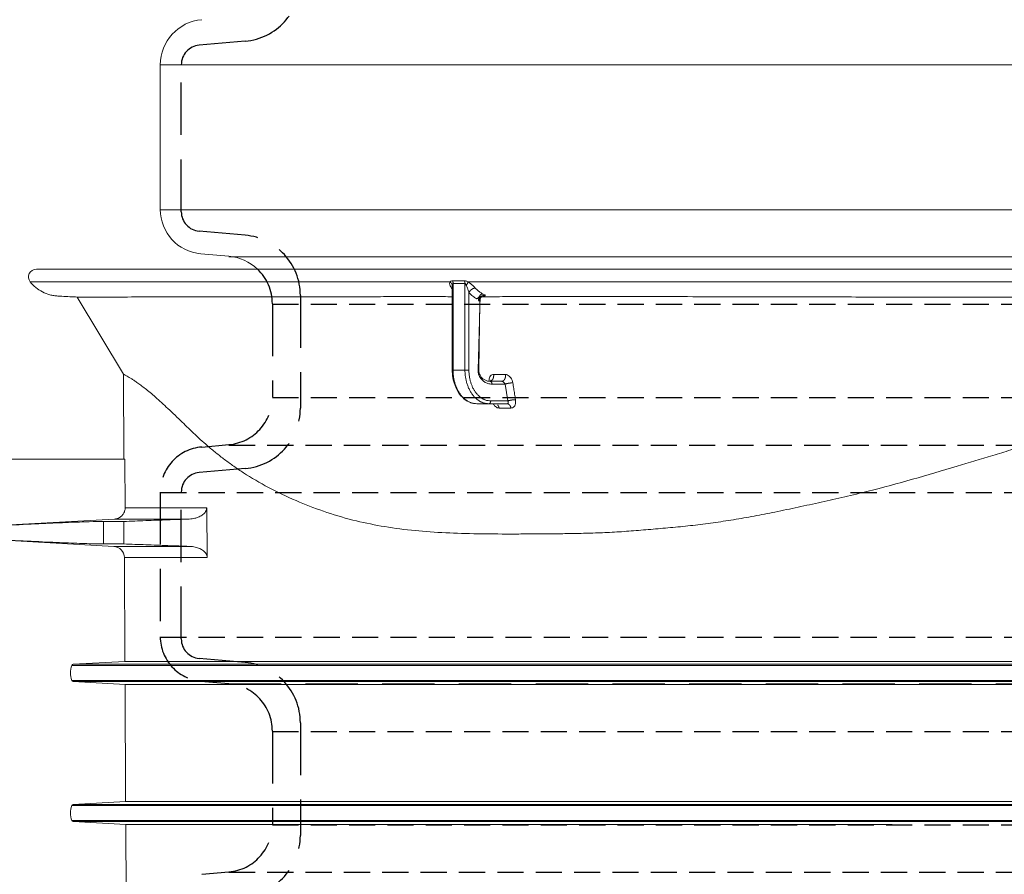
# Model space of a CAD drawing. Extents: x -23500 to 2637, y 21242 to 29547.
# Tile 116 of 121: x -148 to 205, y 24092 to 24398. Entities that reach past the tile are written whole.
import ezdxf

# ---------------------------------------------------------------- set-up
doc = ezdxf.new("R2010")
doc.units = 0
doc.header["$LTSCALE"] = 25
doc.linetypes.add('HIDDEN1', pattern=[1.1, 0.75, -0.35])
doc.layers.get('0').update_dxf_attribs({"linetype": 'CONTINUOUS', "lineweight": 13})
doc.layers.get('DEFPOINTS').update_dxf_attribs({"linetype": 'CONTINUOUS'})
doc.layers.add('CIENKA', color=1, linetype='CONTINUOUS')
doc.styles.add('GOST', font='simplex.shx', dxfattribs={"oblique": 15})
doc.styles.get("Standard").update_dxf_attribs({"font": 'ARIAL.TTF', "height": 50})
doc.dimstyles.get("Standard").update_dxf_attribs({"dimtxt": 0.18, "dimasz": 0.18, "dimexe": 0.18, "dimexo": 0.0625, "dimgap": 0.09, "dimtad": 0, "dimtih": 1, "dimtoh": 1, "dimdec": 4, "dimzin": 0, "dimdsep": 46, "dimtxsty": 'Standard', "dimcen": 0.09, "dimadec": 0, "dimazin": 0, "dimtfac": 1, "dimtdec": 4, "dimtofl": 0, "dimtmove": 0, "dimatfit": 3, "dimfxl": 1, "dimtolj": 1, "dimtzin": 0, "dimarcsym": 0})

# ---------------------------------------------------------------- blocks, each defined once
blk = doc.blocks.new('_Oblique')
at = {"color": 0, "linetype": 'ByBlock', "lineweight": -2}
blk.add_line((0.5, 0.5), (-0.5, -0.5), dxfattribs=at)
blk = doc.blocks.new('*D1369')
at = {"color": 1, "linetype": 'Continuous', "lineweight": -2}
for p, q in [((-86.05, 25734.44), (-335.34, 25734.44)), ((-332.84, 23897.1), (-332.84, 25734.44)), ((-98.06, 23897.1), (-335.34, 23897.1))]:
    blk.add_line(p, q, dxfattribs=at)
at = {"layer": 'DEFPOINTS', "color": 0, "lineweight": 5}
for p in [(-332.84, 25734.44), (-86.05, 25734.44), (-98.06, 23897.1)]:
    blk.add_point(p, dxfattribs=at)
at = {"color": 1, "linetype": 'Continuous', "lineweight": -2, "xscale": 60, "yscale": 60, "zscale": 60}
for p, rotation in [((-332.84, 25734.44), 90), ((-332.84, 23897.1), 270)]:
    blk.add_blockref('_Oblique', p, dxfattribs=dict(at, rotation=rotation))
at = {"color": 1, "insert": (-392.84, 24815.77), "char_height": 60, "attachment_point": 5, "rotation": 90, "style": 'GOST'}
blk.add_mtext('\\A1;H3', dxfattribs=at)

msp = doc.modelspace()

# ---------------------------------------------------------------- linework, layer by layer
at = {"color": 7, "linetype": 'Continuous'}
for p, q in [((-98.065, 24382.182), (-98.065, 24330.409)), ((-98.065, 24382.182), (380.16, 24382.182)), ((-98.065, 24330.271), (380.16, 24330.271)), ((-83.483, 24314.496), (-73.469, 24313.62)), ((-73.469, 24313.482), (380.16, 24313.482)), ((-142.471, 24309.013), (380.16, 24309.013)), ((-144.677, 24304.453), (5.806, 24304.453)), ((6.615, 24302.7), (6.615, 24272.845)), ((6.909, 24303.881), (6.91, 24272.845)), ((11.172, 24303.881), (11.172, 24272.845)), ((12.311, 24304.453), (380.16, 24304.453)), ((-127.895, 24299.004), (-111.277, 24271.346)), ((12.593, 24300.669), (12.593, 24272.845)), ((15.851, 24272.845), (16.677, 24299.593)), ((16.145, 24272.845), (16.559, 24297.578)), ((-111.277, 24271.346), (-111.117, 24240.896)), ((6.615, 24272.845), (6.91, 24272.845)), ((11.172, 24272.845), (6.91, 24272.845)), ((12.593, 24272.845), (11.172, 24272.845)), ((24.309, 24268.826), (20.164, 24268.826)), ((25.538, 24267.821), (20.874, 24267.821)), ((26.52, 24261.793), (25.538, 24267.821)), ((15.435, 24260.789), (19.697, 24260.789)), ((26.275, 24260.789), (19.697, 24260.789)), ((20.407, 24261.793), (26.52, 24261.793)), ((-163.484, 24240.896), (-110.746, 24240.896)), ((-110.655, 24223.5), (-110.746, 24240.896)), ((-81.419, 24223.5), (-110.655, 24223.5)), ((-81.262, 24205.684), (-81.419, 24223.5)), ((-163.484, 24216.684), (-114.449, 24219.467)), ((-111.137, 24218.592), (-118.41, 24218.592)), ((-118.41, 24210.555), (-118.41, 24218.592)), ((-114.449, 24219.467), (-87.652, 24219.467)), ((-111.137, 24210.555), (-111.137, 24218.592)), ((-166.39, 24212.609), (-114.724, 24209.675)), ((-111.137, 24210.555), (-118.41, 24210.555)), ((-87.501, 24209.675), (-114.724, 24209.675)), ((-110.933, 24205.684), (-110.738, 24168.46)), ((-110.933, 24205.684), (-81.262, 24205.684)), ((-110.738, 24168.46), (-129.224, 24167.41)), ((380.16, 24168.46), (-110.738, 24168.46)), ((-129.758, 24167.009), (212.311, 24167.009)), ((-129.224, 24167.41), (380.16, 24167.41)), ((165.795, 24167.009), (890.078, 24167.009)), ((-129.758, 24161.671), (380.161, 24161.671)), ((-129.224, 24161.27), (192.816, 24161.27)), ((-129.224, 24161.27), (-110.695, 24160.218)), ((97.908, 24161.27), (889.544, 24161.27)), ((-110.695, 24160.218), (190.887, 24160.218)), ((-110.695, 24160.218), (-110.475, 24118.241)), ((100.643, 24160.218), (871.015, 24160.218)), ((-110.475, 24118.241), (-129.224, 24117.176)), ((164.316, 24118.241), (-110.475, 24118.241)), ((380.16, 24118.271), (-109.949, 24118.271)), ((-129.758, 24116.775), (164.222, 24116.775)), ((380.16, 24116.775), (-129.758, 24116.775)), ((380.16, 24117.177), (-129.224, 24117.177)), ((-129.224, 24117.176), (164.244, 24117.176)), ((-129.758, 24111.438), (164.222, 24111.438)), ((86.224, 24111.438), (890.078, 24111.438)), ((-129.224, 24111.036), (164.244, 24111.036)), ((-129.224, 24111.036), (-110.432, 24109.969)), ((-110.432, 24109.969), (164.316, 24109.969)), ((-110.432, 24109.969), (-110.212, 24068.023)), ((-4.258, 24111.036), (889.544, 24111.036))]:
    msp.add_line(p, q, dxfattribs=at)
for points in [[(5.806, 24304.453), (5.85, 24304.422, -0.0058717), (5.893, 24304.39, -0.0058238), (5.935, 24304.357, -0.0058375), (5.977, 24304.323, -0.0059504), (6.018, 24304.288, -0.0060327), (6.058, 24304.252, -0.0061007), (6.097, 24304.215, -0.0061678), (6.135, 24304.177, -0.0062501), (6.172, 24304.138, -0.0063259), (6.208, 24304.098, -0.0064059), (6.243, 24304.058, -0.0064813), (6.277, 24304.016, -0.0065582), (6.309, 24303.975, -0.0066412), (6.34, 24303.932, -0.006731), (6.37, 24303.889, -0.0067952), (6.398, 24303.845, -0.0068326), (6.425, 24303.801, -0.0069666), (6.451, 24303.756, -0.0071738), (6.475, 24303.711, -0.0070627), (6.498, 24303.666, -0.0066834), (6.519, 24303.62, -0.0074034), (6.539, 24303.574, -0.0088446), (6.557, 24303.527, -0.0068797), (6.573, 24303.482, -0.0025777), (6.587, 24303.441, -0.0096199), (6.602, 24303.39, -0.0167805), (6.62, 24303.31, -0.0084677), (6.641, 24303.206, -0.0045697)], [(6.38, 24302.247), (6.388, 24302.246, -0.001614), (6.396, 24302.246, -0.0016129), (6.404, 24302.246, -0.0016219), (6.412, 24302.246, -0.0016424), (6.42, 24302.245, -0.0016589), (6.428, 24302.245, -0.0016742), (6.436, 24302.245, -0.0016892), (6.444, 24302.244, -0.0017062), (6.452, 24302.244, -0.0017221), (6.46, 24302.243, -0.0017393), (6.468, 24302.243, -0.0017549), (6.476, 24302.242, -0.0017713), (6.484, 24302.241, -0.001789), (6.492, 24302.24, -0.00181), (6.5, 24302.239, -0.0018219), (6.507, 24302.239, -0.0018281), (6.515, 24302.238, -0.0018615), (6.523, 24302.237, -0.0019193), (6.531, 24302.235, -0.0018802), (6.539, 24302.234, -0.0017688), (6.546, 24302.233, -0.001975), (6.554, 24302.232, -0.0023872), (6.562, 24302.23, -0.00182), (6.57, 24302.229, -0.0006068), (6.576, 24302.228, -0.0026147), (6.585, 24302.226, -0.0045812), (6.598, 24302.223, -0.0022563), (6.615, 24302.22, -0.0011958)], [(6.741, 24304.847), (6.752, 24304.818, -0.0033328), (6.763, 24304.788, -0.0032902), (6.773, 24304.758, -0.0032593), (6.783, 24304.728, -0.0032498), (6.793, 24304.698, -0.0032329), (6.802, 24304.667, -0.0032146), (6.811, 24304.636, -0.0031952), (6.82, 24304.604, -0.0031799), (6.828, 24304.573, -0.0031628), (6.836, 24304.541, -0.003148), (6.843, 24304.509, -0.0031309), (6.85, 24304.477, -0.003115), (6.857, 24304.445, -0.0031019), (6.863, 24304.412, -0.0030935), (6.869, 24304.38, -0.0030718), (6.874, 24304.347, -0.0030407), (6.879, 24304.314, -0.0030533), (6.884, 24304.281, -0.0031009), (6.888, 24304.248, -0.003003), (6.892, 24304.215, -0.0027979), (6.896, 24304.182, -0.0030703), (6.899, 24304.148, -0.003635), (6.902, 24304.113, -0.0027628), (6.904, 24304.081, -0.0009764), (6.906, 24304.052, -0.0038563), (6.907, 24304.014, -0.0065974), (6.909, 24303.956, -0.0032354), (6.909, 24303.881, -0.0017197)], [(12.311, 24304.453), (12.3, 24304.422, -0.0035961), (12.289, 24304.39, -0.0033143), (12.276, 24304.357, -0.0030895), (12.262, 24304.323, -0.002944), (12.248, 24304.288, -0.002788), (12.233, 24304.252, -0.0026468), (12.216, 24304.215, -0.0025113), (12.199, 24304.177, -0.0023994), (12.182, 24304.138, -0.002289), (12.163, 24304.098, -0.0021944), (12.143, 24304.058, -0.0021013), (12.123, 24304.017, -0.0020208), (12.102, 24303.975, -0.0019446), (12.081, 24303.932, -0.0018801), (12.058, 24303.889, -0.0018106), (12.035, 24303.845, -0.0017435), (12.011, 24303.801, -0.0017027), (11.987, 24303.756, -0.0016843), (11.962, 24303.711, -0.0015932), (11.936, 24303.666, -0.0014563), (11.91, 24303.62, -0.0015591), (11.884, 24303.574, -0.0017962), (11.856, 24303.527, -0.0013481), (11.829, 24303.482, -0.000496), (11.805, 24303.441, -0.0018214), (11.773, 24303.39, -0.0030244), (11.723, 24303.31, -0.0014691), (11.657, 24303.206, -0.0007803)], [(14.884, 24302.247), (14.815, 24302.244, 0.0136305), (14.744, 24302.238, 0.0121999), (14.669, 24302.228, 0.0113435), (14.591, 24302.214, 0.0111906), (14.511, 24302.196, 0.0107796), (14.428, 24302.174, 0.010359), (14.343, 24302.147, 0.0099179), (14.257, 24302.116, 0.0096176), (14.168, 24302.081, 0.0092675), (14.079, 24302.041, 0.008999), (13.988, 24301.997, 0.0087084), (13.897, 24301.949, 0.0084874), (13.806, 24301.896, 0.0082669), (13.716, 24301.84, 0.0081032), (13.626, 24301.781, 0.0079216), (13.537, 24301.717, 0.0077528), (13.45, 24301.651, 0.0076915), (13.365, 24301.582, 0.0077163), (13.282, 24301.511, 0.0074834), (13.202, 24301.438, 0.0070274), (13.125, 24301.363, 0.0075835), (13.05, 24301.286, 0.008786), (12.978, 24301.207, 0.007005), (12.913, 24301.131, 0.0030769), (12.855, 24301.062, 0.0093573), (12.79, 24300.975, 0.0162813), (12.702, 24300.842, 0.0087297), (12.593, 24300.669, 0.0049216)], [(18.411, 24299.578), (18.345, 24299.585, 0.0083756), (18.278, 24299.59, 0.0082354), (18.211, 24299.593, 0.0081864), (18.143, 24299.594, 0.0083038), (18.075, 24299.592, 0.0083605), (18.007, 24299.589, 0.0083882), (17.938, 24299.582, 0.0084065), (17.87, 24299.574, 0.0084463), (17.802, 24299.563, 0.008467), (17.734, 24299.55, 0.008489), (17.667, 24299.535, 0.0085002), (17.6, 24299.517, 0.0085123), (17.534, 24299.497, 0.0085171), (17.468, 24299.474, 0.0085169), (17.404, 24299.45, 0.0085143), (17.34, 24299.423, 0.0085018), (17.277, 24299.394, 0.0084926), (17.216, 24299.363, 0.0084698), (17.156, 24299.331, 0.0084513), (17.097, 24299.296, 0.0084119), (17.04, 24299.26, 0.0083937), (16.984, 24299.221, 0.00836), (16.93, 24299.182, 0.0083107), (16.878, 24299.14, 0.0082137), (16.827, 24299.098, 0.0082608), (16.778, 24299.053, 0.0082652), (16.73, 24299.007, 0.0082271), (16.683, 24298.959, 0.0083332), (16.638, 24298.909, 0.0083928), (16.594, 24298.858, 0.008437), (16.552, 24298.804, 0.0084633), (16.512, 24298.749, 0.0085079), (16.473, 24298.693, 0.0085412), (16.436, 24298.635, 0.0085866), (16.402, 24298.576, 0.008585), (16.369, 24298.516, 0.008557), (16.338, 24298.454, 0.0086354), (16.309, 24298.391, 0.0088045), (16.283, 24298.328, 0.0085752), (16.259, 24298.264, 0.0080401), (16.237, 24298.199, 0.0088041), (16.218, 24298.133, 0.0103793), (16.2, 24298.065, 0.0079866), (16.186, 24298.001, 0.0030142), (16.173, 24297.942, 0.0109848), (16.163, 24297.867, 0.0187538), (16.153, 24297.752, 0.0093212), (16.145, 24297.602, 0.0049945)], [(17.724, 24300.067), (17.657, 24300.066, 0.0042783), (17.59, 24300.064, 0.0041884), (17.522, 24300.061, 0.0042734), (17.455, 24300.057, 0.0046312), (17.389, 24300.051, 0.0049495), (17.324, 24300.045, 0.0052762), (17.259, 24300.036, 0.0056505), (17.197, 24300.027, 0.0061272), (17.136, 24300.016, 0.0066651), (17.078, 24300.004, 0.0073032), (17.022, 24299.991, 0.0080565), (16.969, 24299.976, 0.0089477), (16.919, 24299.961, 0.010043), (16.873, 24299.944, 0.0113413), (16.83, 24299.926, 0.0129273), (16.791, 24299.907, 0.0147282), (16.756, 24299.887, 0.0172035), (16.725, 24299.866, 0.020292), (16.699, 24299.845, 0.0233254), (16.677, 24299.823, 0.0255022), (16.659, 24299.8, 0.0318856), (16.645, 24299.777, 0.0424627), (16.636, 24299.754, 0.0375758), (16.63, 24299.731, 0.0170772), (16.627, 24299.71, 0.0524282), (16.632, 24299.684, 0.0834758), (16.649, 24299.645, 0.0362506), (16.677, 24299.593, 0.0179404)], [(6.91, 24272.845), (6.919, 24272.27, 0.0090556), (6.949, 24271.688, 0.0086182), (7, 24271.098, 0.0085297), (7.072, 24270.502, 0.0089529), (7.168, 24269.902, 0.0092167), (7.286, 24269.302, 0.0094449), (7.428, 24268.704, 0.0096688), (7.594, 24268.111, 0.0099982), (7.785, 24267.525, 0.0102982), (7.999, 24266.949, 0.0106534), (8.237, 24266.386, 0.0110017), (8.497, 24265.839, 0.0113983), (8.78, 24265.311, 0.0118139), (9.083, 24264.803, 0.0122688), (9.407, 24264.32, 0.0127101), (9.748, 24263.862, 0.0131138), (10.107, 24263.433, 0.0137032), (10.481, 24263.033, 0.0144072), (10.868, 24262.665, 0.0146141), (11.266, 24262.329, 0.0142398), (11.67, 24262.026, 0.0158849), (12.087, 24261.757, 0.0189688), (12.52, 24261.521, 0.0155015), (12.93, 24261.321, 0.0068901), (13.303, 24261.157, 0.0210464), (13.778, 24261.018, 0.0367383), (14.498, 24260.895, 0.019329), (15.435, 24260.789, 0.010713)], [(11.172, 24272.845), (11.182, 24272.27, 0.0090558), (11.211, 24271.688, 0.0086184), (11.262, 24271.098, 0.0085299), (11.335, 24270.502, 0.0089531), (11.43, 24269.902, 0.0092169), (11.548, 24269.302, 0.0094451), (11.691, 24268.704, 0.009669), (11.857, 24268.111, 0.0099984), (12.047, 24267.525, 0.0102984), (12.261, 24266.949, 0.0106535), (12.499, 24266.386, 0.0110018), (12.759, 24265.839, 0.0113984), (13.042, 24265.311, 0.011814), (13.346, 24264.803, 0.0122689), (13.669, 24264.32, 0.0127101), (14.011, 24263.862, 0.0131138), (14.37, 24263.433, 0.0137032), (14.743, 24263.033, 0.0144071), (15.131, 24262.665, 0.014614), (15.528, 24262.329, 0.0142396), (15.932, 24262.026, 0.0158847), (16.35, 24261.757, 0.0189685), (16.782, 24261.521, 0.0155012), (17.192, 24261.321, 0.00689), (17.566, 24261.157, 0.0210459), (18.04, 24261.018, 0.0367374), (18.76, 24260.895, 0.0193285), (19.697, 24260.789, 0.0107127)], [(12.593, 24272.845), (12.602, 24272.318, 0.0090557), (12.629, 24271.784, 0.0086182), (12.676, 24271.243, 0.0085297), (12.742, 24270.697, 0.0089529), (12.829, 24270.148, 0.0092167), (12.938, 24269.598, 0.0094449), (13.068, 24269.05, 0.0096689), (13.221, 24268.505, 0.0099982), (13.395, 24267.968, 0.0102983), (13.591, 24267.44, 0.0106534), (13.809, 24266.924, 0.0110017), (14.048, 24266.423, 0.0113983), (14.307, 24265.939, 0.011814), (14.585, 24265.473, 0.0122688), (14.882, 24265.031, 0.0127101), (15.195, 24264.611, 0.0131138), (15.524, 24264.218, 0.0137032), (15.866, 24263.851, 0.0144071), (16.222, 24263.513, 0.0146141), (16.586, 24263.205, 0.0142397), (16.956, 24262.928, 0.0158848), (17.339, 24262.681, 0.0189687), (17.736, 24262.465, 0.0155015), (18.111, 24262.281, 0.0068901), (18.454, 24262.131, 0.0210463), (18.889, 24262.004, 0.0367381), (19.549, 24261.891, 0.0193289), (20.407, 24261.793, 0.010713)], [(16.145, 24272.845), (16.145, 24272.845, -0.0090261), (16.144, 24272.845, -0.0007663), (16.142, 24272.845, -0.000264), (16.14, 24272.845, -0.0001372), (16.137, 24272.845, -0.0000821), (16.133, 24272.845, -0.0000553), (16.129, 24272.845, -0.0000394), (16.124, 24272.845, -0.0000298), (16.118, 24272.845, -0.0000231), (16.111, 24272.845, -0.0000187), (16.104, 24272.845, -0.0000153), (16.096, 24272.845, -0.0000128), (16.088, 24272.845, -0.0000109), (16.078, 24272.845, -0.0000094), (16.069, 24272.845, -0.0000081), (16.058, 24272.845, -0.0000071), (16.047, 24272.845, -0.0000064), (16.035, 24272.845, -0.0000058), (16.023, 24272.845, -0.0000051), (16.01, 24272.845, -0.0000043), (15.996, 24272.845, -0.0000044), (15.982, 24272.845, -0.0000047), (15.967, 24272.845, -0.0000033), (15.952, 24272.845, -0.0000011), (15.938, 24272.845, -0.0000041), (15.92, 24272.845, -0.0000062), (15.89, 24272.845, -0.0000028), (15.851, 24272.845, -0.0000014)], [(21.435, 24271.288), (21.445, 24271.22, -0.0064604), (21.453, 24271.15, -0.0062975), (21.46, 24271.08, -0.0062209), (21.465, 24271.009, -0.0062941), (21.468, 24270.937, -0.0063217), (21.47, 24270.864, -0.0063334), (21.469, 24270.792, -0.0063446), (21.467, 24270.719, -0.0063819), (21.463, 24270.646, -0.0064115), (21.457, 24270.573, -0.00645), (21.449, 24270.5, -0.0064889), (21.439, 24270.428, -0.0065357), (21.427, 24270.356, -0.0065867), (21.414, 24270.285, -0.00664), (21.399, 24270.215, -0.0067024), (21.381, 24270.146, -0.006762), (21.363, 24270.078, -0.0068364), (21.342, 24270.011, -0.0069036), (21.32, 24269.945, -0.0069873), (21.296, 24269.881, -0.0070556), (21.271, 24269.818, -0.0071561), (21.245, 24269.757, -0.0072444), (21.217, 24269.698, -0.0073323), (21.187, 24269.64, -0.0073745), (21.157, 24269.585, -0.0075579), (21.125, 24269.53, -0.0076851), (21.092, 24269.478, -0.0078049), (21.057, 24269.426, -0.008099), (21.021, 24269.376, -0.0083641), (20.984, 24269.328, -0.0086164), (20.945, 24269.281, -0.00887), (20.904, 24269.236, -0.0091487), (20.863, 24269.193, -0.0094339), (20.82, 24269.152, -0.009734), (20.776, 24269.114, -0.0099981), (20.731, 24269.077, -0.010225), (20.686, 24269.043, -0.0105915), (20.639, 24269.011, -0.0110696), (20.592, 24268.982, -0.0110586), (20.544, 24268.955, -0.0106033), (20.495, 24268.931, -0.0118525), (20.446, 24268.909, -0.0142728), (20.395, 24268.89, -0.0112392), (20.347, 24268.874, -0.0043315), (20.303, 24268.861, -0.0157199), (20.247, 24268.849, -0.0274803), (20.161, 24268.839, -0.0138889), (20.049, 24268.83, -0.0074849)], [(25.677, 24271.286), (25.688, 24271.217, -0.0064361), (25.696, 24271.148, -0.0062745), (25.704, 24271.077, -0.0061989), (25.709, 24271.006, -0.0062726), (25.713, 24270.935, -0.006301), (25.714, 24270.863, -0.0063134), (25.714, 24270.79, -0.0063255), (25.713, 24270.717, -0.0063637), (25.709, 24270.644, -0.0063944), (25.703, 24270.572, -0.0064338), (25.696, 24270.499, -0.0064737), (25.686, 24270.427, -0.0065216), (25.675, 24270.356, -0.0065738), (25.662, 24270.285, -0.0066283), (25.647, 24270.214, -0.0066919), (25.631, 24270.145, -0.0067528), (25.612, 24270.077, -0.0068286), (25.592, 24270.01, -0.0068973), (25.571, 24269.945, -0.0069824), (25.547, 24269.88, -0.0070522), (25.523, 24269.818, -0.0071544), (25.497, 24269.757, -0.0072447), (25.469, 24269.697, -0.0073339), (25.44, 24269.64, -0.0073766), (25.41, 24269.584, -0.0075678), (25.379, 24269.53, -0.0077096), (25.346, 24269.477, -0.007834), (25.312, 24269.426, -0.0081266), (25.276, 24269.376, -0.0083906), (25.239, 24269.327, -0.008642), (25.2, 24269.28, -0.0088942), (25.161, 24269.235, -0.0091712), (25.119, 24269.192, -0.0094542), (25.077, 24269.152, -0.0097519), (25.033, 24269.113, -0.0100131), (24.989, 24269.076, -0.0102368), (24.943, 24269.042, -0.0105997), (24.897, 24269.01, -0.0110738), (24.85, 24268.98, -0.0110582), (24.802, 24268.953, -0.0105988), (24.754, 24268.929, -0.0118426), (24.705, 24268.907, -0.0142544), (24.654, 24268.888, -0.0112192), (24.606, 24268.871, -0.0043225), (24.563, 24268.858, -0.0156843), (24.507, 24268.846, -0.0273985), (24.421, 24268.835, -0.0138397), (24.309, 24268.826, -0.0074566)], [(20.874, 24267.821), (20.873, 24267.869, 0.0090555), (20.871, 24267.918, 0.0086182), (20.866, 24267.967, 0.0085298), (20.86, 24268.017, 0.0089532), (20.853, 24268.067, 0.0092171), (20.843, 24268.117, 0.0094455), (20.831, 24268.166, 0.0096696), (20.817, 24268.216, 0.0099992), (20.801, 24268.265, 0.0102994), (20.783, 24268.313, 0.0106547), (20.764, 24268.36, 0.0110032), (20.742, 24268.405, 0.0114), (20.718, 24268.449, 0.0118159), (20.693, 24268.491, 0.012271), (20.666, 24268.532, 0.0127125), (20.638, 24268.57, 0.0131164), (20.608, 24268.606, 0.013706), (20.577, 24268.639, 0.0144102), (20.544, 24268.67, 0.0146172), (20.511, 24268.698, 0.0142428), (20.477, 24268.723, 0.0158881), (20.443, 24268.745, 0.0189725), (20.407, 24268.765, 0.0155044), (20.372, 24268.782, 0.0068913), (20.341, 24268.795, 0.0210499), (20.302, 24268.807, 0.036743), (20.242, 24268.817, 0.0193307), (20.164, 24268.826, 0.0107137)], [(20.479, 24268.826), (20.474, 24268.84, -0.0044427), (20.47, 24268.853, -0.0047917), (20.466, 24268.866, -0.0050608), (20.463, 24268.879, -0.0051732), (20.46, 24268.892, -0.0053487), (20.457, 24268.904, -0.005525), (20.455, 24268.916, -0.0057232), (20.453, 24268.927, -0.0058687), (20.451, 24268.938, -0.006047), (20.45, 24268.949, -0.0061785), (20.449, 24268.96, -0.0063378), (20.448, 24268.97, -0.0064386), (20.448, 24268.98, -0.0065659), (20.448, 24268.99, -0.006628), (20.448, 24269, -0.0067139), (20.448, 24269.009, -0.0067269), (20.449, 24269.018, -0.0067616), (20.45, 24269.027, -0.0067175), (20.451, 24269.036, -0.0066937), (20.452, 24269.044, -0.0065867), (20.453, 24269.053, -0.0064998), (20.455, 24269.061, -0.0063275), (20.457, 24269.069, -0.0061765), (20.459, 24269.076, -0.00594), (20.461, 24269.084, -0.0057275), (20.463, 24269.092, -0.005431), (20.465, 24269.099, -0.0051625), (20.468, 24269.106, -0.0048134), (20.471, 24269.113, -0.0044953), (20.473, 24269.12, -0.0040978), (20.476, 24269.127, -0.0037429), (20.479, 24269.134, -0.0033212), (20.482, 24269.141, -0.0029173), (20.485, 24269.147, -0.0024141), (20.488, 24269.154, -0.0020753), (20.491, 24269.16, -0.0018144), (20.494, 24269.167, -0.0017511), (20.497, 24269.173, -0.0018603), (20.5, 24269.18, -0.0018454), (20.504, 24269.186, -0.0017296), (20.507, 24269.192, -0.001929), (20.51, 24269.199, -0.0023375), (20.513, 24269.205, -0.0017942), (20.517, 24269.211, -0.0006101), (20.52, 24269.216, -0.0025727), (20.523, 24269.223, -0.0045274), (20.53, 24269.233, -0.0022481), (20.537, 24269.246, -0.001198)], [(20.459, 24269.004), (20.462, 24269.009, 0.002399), (20.464, 24269.014, 0.0023881), (20.467, 24269.02, 0.0023752), (20.47, 24269.025, 0.0023618), (20.473, 24269.031, 0.0023486), (20.475, 24269.037, 0.002336), (20.478, 24269.042, 0.0023231), (20.481, 24269.048, 0.0023107), (20.483, 24269.054, 0.0022981), (20.486, 24269.059, 0.002286), (20.488, 24269.065, 0.0022737), (20.49, 24269.071, 0.0022618), (20.493, 24269.077, 0.0022498), (20.495, 24269.083, 0.0022383), (20.497, 24269.089, 0.0022266), (20.5, 24269.095, 0.0022155), (20.502, 24269.101, 0.0022041), (20.504, 24269.107, 0.0021931), (20.506, 24269.113, 0.0021822), (20.508, 24269.119, 0.002172), (20.51, 24269.125, 0.0021609), (20.512, 24269.131, 0.0021497), (20.514, 24269.137, 0.0021409), (20.515, 24269.144, 0.0021348), (20.517, 24269.15, 0.0021196), (20.519, 24269.156, 0.0020973), (20.52, 24269.162, 0.0021058), (20.522, 24269.169, 0.0021389), (20.524, 24269.175, 0.0020691), (20.525, 24269.181, 0.0019245), (20.527, 24269.188, 0.0021149), (20.528, 24269.194, 0.0025087), (20.529, 24269.201, 0.0018963), (20.531, 24269.207, 0.0006512), (20.532, 24269.213, 0.0026606), (20.533, 24269.22, 0.0045449), (20.535, 24269.231, 0.0022089), (20.537, 24269.246, 0.0011672)], [(28.314, 24268.27), (28.245, 24268.27, 0.0037726), (28.171, 24268.268, 0.0032953), (28.093, 24268.265, 0.0030068), (28.012, 24268.261, 0.0029245), (27.926, 24268.256, 0.0027882), (27.837, 24268.249, 0.002663), (27.744, 24268.242, 0.0025423), (27.648, 24268.233, 0.0024655), (27.549, 24268.223, 0.0023827), (27.447, 24268.211, 0.0023255), (27.343, 24268.199, 0.0022676), (27.238, 24268.185, 0.0022306), (27.131, 24268.17, 0.0021981), (27.023, 24268.154, 0.0021825), (26.915, 24268.137, 0.0021663), (26.807, 24268.119, 0.0021545), (26.7, 24268.1, 0.0021774), (26.594, 24268.081, 0.0022276), (26.489, 24268.061, 0.0022086), (26.386, 24268.04, 0.0021197), (26.286, 24268.019, 0.0023442), (26.188, 24267.997, 0.0027964), (26.091, 24267.974, 0.002303), (26.002, 24267.953, 0.0010299), (25.923, 24267.933, 0.003204), (25.831, 24267.908, 0.0059457), (25.701, 24267.871, 0.0034059), (25.538, 24267.821, 0.001989)], [(19.697, 24260.789), (19.719, 24260.789, 0.0110462), (19.741, 24260.791, 0.0108682), (19.763, 24260.793, 0.0107712), (19.785, 24260.796, 0.0108427), (19.807, 24260.801, 0.0108219), (19.829, 24260.806, 0.0107522), (19.851, 24260.812, 0.0106497), (19.873, 24260.82, 0.0105585), (19.894, 24260.828, 0.0104255), (19.916, 24260.838, 0.0102867), (19.937, 24260.848, 0.0101186), (19.959, 24260.859, 0.0099495), (19.979, 24260.871, 0.0097585), (20, 24260.885, 0.0095656), (20.02, 24260.899, 0.0093592), (20.04, 24260.914, 0.009151), (20.06, 24260.929, 0.0089381), (20.079, 24260.946, 0.0087238), (20.098, 24260.963, 0.0085085), (20.116, 24260.982, 0.0082884), (20.134, 24261.001, 0.0080843), (20.151, 24261.02, 0.0078814), (20.168, 24261.041, 0.0076655), (20.184, 24261.061, 0.0074282), (20.199, 24261.083, 0.007306), (20.215, 24261.105, 0.0071649), (20.229, 24261.128, 0.0069905), (20.244, 24261.152, 0.006929), (20.258, 24261.176, 0.0068323), (20.271, 24261.201, 0.0067352), (20.284, 24261.227, 0.0066259), (20.296, 24261.253, 0.0065393), (20.308, 24261.281, 0.0064475), (20.319, 24261.308, 0.0063745), (20.33, 24261.336, 0.0062699), (20.34, 24261.365, 0.0061572), (20.349, 24261.394, 0.0061256), (20.358, 24261.424, 0.006166), (20.366, 24261.454, 0.0059288), (20.373, 24261.484, 0.0054978), (20.38, 24261.514, 0.0059675), (20.385, 24261.545, 0.006976), (20.391, 24261.577, 0.0053083), (20.395, 24261.607, 0.0019694), (20.399, 24261.634, 0.007268), (20.402, 24261.669, 0.0123), (20.405, 24261.723, 0.0060642), (20.407, 24261.793, 0.0032386)], [(23.402, 24259.232), (23.395, 24259.273, 0.0038913), (23.387, 24259.313, 0.0038271), (23.379, 24259.354, 0.0038272), (23.37, 24259.395, 0.0039118), (23.36, 24259.436, 0.0039679), (23.35, 24259.476, 0.0040166), (23.338, 24259.517, 0.0040624), (23.327, 24259.557, 0.0041245), (23.314, 24259.598, 0.0041782), (23.301, 24259.638, 0.0042417), (23.287, 24259.678, 0.0042975), (23.272, 24259.718, 0.0043621), (23.257, 24259.757, 0.0044265), (23.241, 24259.796, 0.0045052), (23.224, 24259.835, 0.0045592), (23.207, 24259.873, 0.0046037), (23.189, 24259.911, 0.0047148), (23.17, 24259.949, 0.0048922), (23.151, 24259.986, 0.0048255), (23.131, 24260.022, 0.0045733), (23.11, 24260.058, 0.0051326), (23.089, 24260.094, 0.0062409), (23.066, 24260.129, 0.0048127), (23.044, 24260.162, 0.0016511), (23.024, 24260.192, 0.0069398), (22.997, 24260.229, 0.0123352), (22.954, 24260.282, 0.0061858), (22.897, 24260.352, 0.0033049)], [(27.645, 24259.23), (27.63, 24259.312, 0.0079626), (27.614, 24259.393, 0.0077569), (27.594, 24259.475, 0.0077731), (27.572, 24259.556, 0.0081337), (27.546, 24259.637, 0.0083971), (27.519, 24259.716, 0.0086308), (27.488, 24259.795, 0.0088688), (27.455, 24259.872, 0.0091758), (27.419, 24259.948, 0.0094695), (27.38, 24260.022, 0.0097954), (27.339, 24260.093, 0.010121), (27.295, 24260.162, 0.0104726), (27.249, 24260.228, 0.0108434), (27.201, 24260.291, 0.0112369), (27.151, 24260.351, 0.0116089), (27.099, 24260.408, 0.0119357), (27.045, 24260.461, 0.0124301), (26.989, 24260.51, 0.0130337), (26.932, 24260.555, 0.0131361), (26.875, 24260.597, 0.0127089), (26.816, 24260.634, 0.0141802), (26.756, 24260.667, 0.0169811), (26.694, 24260.697, 0.0136543), (26.635, 24260.722, 0.0057296), (26.582, 24260.742, 0.0187497), (26.514, 24260.759, 0.0327224), (26.41, 24260.775, 0.0169077), (26.275, 24260.789, 0.0092584)], [(29.298, 24262.243), (29.228, 24262.242, 0.0037716), (29.155, 24262.24, 0.0032944), (29.077, 24262.237, 0.0030059), (28.995, 24262.233, 0.0029238), (28.909, 24262.228, 0.0027875), (28.82, 24262.221, 0.0026625), (28.727, 24262.214, 0.0025418), (28.631, 24262.205, 0.0024651), (28.532, 24262.195, 0.0023823), (28.43, 24262.183, 0.0023252), (28.326, 24262.171, 0.0022674), (28.221, 24262.157, 0.0022305), (28.114, 24262.142, 0.002198), (28.006, 24262.126, 0.0021825), (27.898, 24262.109, 0.0021663), (27.79, 24262.091, 0.0021547), (27.683, 24262.072, 0.0021776), (27.576, 24262.053, 0.0022279), (27.471, 24262.033, 0.002209), (27.369, 24262.012, 0.0021202), (27.269, 24261.991, 0.0023448), (27.171, 24261.969, 0.0027973), (27.074, 24261.946, 0.0023039), (26.985, 24261.925, 0.0010304), (26.906, 24261.905, 0.0032055), (26.813, 24261.88, 0.0059491), (26.683, 24261.842, 0.0034083), (26.52, 24261.793, 0.0019906)]]:
    msp.add_lwpolyline(points, format="xyb", dxfattribs=at)
for centre, radius, start, end in [((-81.789, 24382.182), 16.276, 95, 180), ((-82.09, 24330.409), 15.974, 180, 265), ((-74.957, 24296.605), 17.079, 46.59162, 85), ((-142.471, 24306.2), 2.813, 90, 218.38255), ((-114.952, 24205.663), 4.019, 0.3, 86.75), ((-122.177, 24164.34), 8.037, 160.60863, 199.39137), ((-129.19, 24166.808), 0.603, 93.25, 160.60863), ((-129.19, 24161.872), 0.603, 199.39137, 266.75), ((-122.177, 24114.106), 8.037, 160.60863, 199.39137), ((-129.19, 24116.575), 0.603, 93.25, 160.60863), ((-129.19, 24111.638), 0.603, 199.39137, 266.75)]:
    msp.add_arc(centre, radius, start, end, dxfattribs=at)
for points, knots in [([(-144.677, 24304.453), (-144.085, 24303.707), (-142.744, 24302.341), (-140.346, 24300.759), (-138.115, 24299.896), (-136.251, 24299.489), (-134.329, 24299.315), (-131.901, 24299.224), (-129.591, 24299.094), (-128.255, 24299.023), (-127.895, 24299.004)], [0.0675317, 0.0675317, 0.0675317, 0.0675317, 0.20359809, 0.33966448, 0.47573087, 0.54376407, 0.61179727, 0.75141349, 0.89102972, 0.94255736, 0.94255736, 0.94255736, 0.94255736]), ([(5.806, 24304.453), (5.718, 24304.275), (5.635, 24303.86), (5.815, 24303.019), (6.155, 24302.503), (6.38, 24302.247)], [0, 0, 0, 0, 0.3333333, 0.6666667, 1, 1, 1, 1]), ([(5.806, 24304.453), (5.888, 24304.542), (6.073, 24304.696), (6.409, 24304.814), (6.63, 24304.846), (6.741, 24304.847)], [0, 0, 0, 0, 0.3333333, 0.6666667, 1, 1, 1, 1]), ([(6.641, 24303.206), (6.626, 24303.075), (6.617, 24302.909), (6.615, 24302.726), (6.615, 24302.7)], [0, 0, 0, 0, 0.2, 0.23286172, 0.23286172, 0.23286172, 0.23286172]), ([(6.909, 24303.881), (6.86, 24303.881), (6.776, 24303.805), (6.685, 24303.523), (6.654, 24303.317), (6.641, 24303.206)], [0, 0, 0, 0, 0.3333333, 0.6666667, 1, 1, 1, 1]), ([(10.989, 24304.847), (10.516, 24304.843), (9.57, 24304.838), (8.154, 24304.838), (7.212, 24304.843), (6.741, 24304.847)], [0, 0, 0, 0, 0.3333333, 0.6666667, 1, 1, 1, 1]), ([(12.311, 24304.453), (12.128, 24304.542), (11.791, 24304.696), (11.353, 24304.814), (11.104, 24304.846), (10.989, 24304.847)], [0, 0, 0, 0, 0.3333333, 0.6666667, 1, 1, 1, 1]), ([(11.657, 24303.206), (11.603, 24303.317), (11.502, 24303.523), (11.326, 24303.805), (11.222, 24303.881), (11.172, 24303.881)], [0, 0, 0, 0, 0.3333333, 0.6666667, 1, 1, 1, 1]), ([(14.884, 24302.247), (14.641, 24302.51), (14.128, 24303.036), (13.166, 24303.865), (12.599, 24304.277), (12.311, 24304.453)], [0, 0, 0, 0, 0.3333333, 0.6666667, 1, 1, 1, 1]), ([(17.724, 24300.067), (17.378, 24300.233), (16.703, 24300.619), (15.76, 24301.345), (15.168, 24301.931), (14.884, 24302.247)], [0, 0, 0, 0, 0.3333333, 0.6666667, 1, 1, 1, 1]), ([(-127.895, 24299.004), (-127.895, 24299.004), (-127.129, 24299.002), (-122.298, 24299), (-112.7, 24299.021), (-101.582, 24299.052), (-89.369, 24299.079), (-77.078, 24299.089), (-63.943, 24299.098), (-51.434, 24299.109), (-40.341, 24299.125), (-30.383, 24299.14), (-21.245, 24299.15), (-12.694, 24299.155), (-4.533, 24299.155), (1.826, 24299.153), (5.531, 24299.151), (6.615, 24299.151)], [0, 0, 0, 0, 0.01886917, 0.05660751, 0.08491126, 0.11321501, 0.14151877, 0.16982252, 0.19812627, 0.22643003, 0.25473378, 0.28303753, 0.31134129, 0.33964504, 0.3679488, 0.39625255, 0.40796974, 0.40796974, 0.40796974, 0.40796974]), ([(16.559, 24297.578), (16.145, 24297.637), (16.122, 24297.724), (16.016, 24297.92), (15.911, 24298.079), (16.677, 24299.593)], [0, 0, 0, 0, 0.3333333, 0.6666667, 1, 1, 1, 1]), ([(16.173, 24297.597), (16.187, 24297.679), (16.249, 24297.941), (16.426, 24298.318), (16.724, 24298.68), (17.072, 24298.945), (17.451, 24299.119), (17.819, 24299.202), (18.05, 24299.212), (17.669, 24299.166)], [0.0808049, 0.0808049, 0.0808049, 0.0808049, 0.14285714, 0.28571429, 0.42857143, 0.57142857, 0.71428571, 0.85714286, 0.97372851, 0.97372851, 0.97372851, 0.97372851]), ([(17.598, 24299.148), (18.069, 24299.148), (21.636, 24299.149), (28.056, 24299.155), (36.717, 24299.177), (45.852, 24299.197), (58.682, 24299.209), (75.685, 24299.196), (100.351, 24299.129), (127.147, 24299.067), (150.512, 24299.028), (178.462, 24299.003), (211.86, 24298.993), (249.82, 24298.993), (291.724, 24298.999), (331.33, 24299.003), (360.799, 24299.004), (375.326, 24299.004), (380.16, 24299.004)], [0.44768057, 0.44768057, 0.44768057, 0.44768057, 0.45286006, 0.4870563, 0.52125255, 0.5554488, 0.58964504, 0.65803753, 0.72643003, 0.76062627, 0.79482252, 0.82901877, 0.86321501, 0.89741126, 0.93160751, 0.96580375, 0.98860125, 1, 1, 1, 1]), ([(17.669, 24299.166), (18.216, 24299.234), (18.22, 24299.282), (18.249, 24299.374), (18.345, 24299.488), (18.411, 24299.578)], [0, 0, 0, 0, 0.3333333, 0.6666667, 1, 1, 1, 1]), ([(18.411, 24299.578), (18.431, 24299.608), (18.405, 24299.679), (18.152, 24299.853), (17.885, 24299.99), (17.724, 24300.067)], [0, 0, 0, 0, 0.3333333, 0.6666667, 1, 1, 1, 1]), ([(-111.277, 24271.346), (-111.277, 24271.346), (-111.101, 24271.296), (-110.252, 24270.822), (-109.085, 24270.165), (-107.843, 24269.374), (-106.737, 24268.633), (-105.431, 24267.7), (-103.903, 24266.546), (-102.201, 24265.218), (-100.303, 24263.63), (-98.205, 24261.745), (-95.91, 24259.623), (-93.426, 24257.286), (-90.951, 24254.93), (-88.526, 24252.559), (-86.185, 24250.298), (-83.722, 24247.992), (-81.048, 24245.605), (-78.145, 24243.213), (-75.002, 24240.776), (-71.702, 24238.375), (-66.616, 24234.934), (-59.386, 24230.685), (-49.805, 24226.105), (-39.683, 24222.173), (-29.466, 24219.074), (-18.908, 24216.859), (-8.255, 24215.347), (2.814, 24214.538), (14.15, 24214.184), (23.945, 24214.093), (31.93, 24214.109), (38.127, 24214.156), (44.537, 24214.196), (51.16, 24214.295), (57.901, 24214.447), (64.729, 24214.736), (71.63, 24215.255), (78.607, 24215.852), (85.691, 24216.448), (92.861, 24217.181), (100.111, 24218.104), (107.442, 24219.188), (114.836, 24220.503), (122.536, 24222.02), (130.551, 24223.688), (138.879, 24225.542), (147.29, 24227.426), (158.175, 24229.995), (171.557, 24233.627), (186.44, 24238.006), (198.223, 24241.558), (206.808, 24244.214), (213.294, 24246.271), (219.819, 24248.425), (226.402, 24250.6), (233.009, 24252.738), (241.637, 24255.45), (252.351, 24258.527), (264.893, 24261.683), (277.225, 24264.168), (288.919, 24266.082), (300.272, 24267.565), (311.198, 24268.695), (322.05, 24269.578), (333.073, 24270.257), (344.314, 24270.762), (356.043, 24271.103), (367.985, 24271.332), (376.112, 24271.346), (380.16, 24271.346)], [0, 0, 0, 0, 0.00821318, 0.01633559, 0.02481487, 0.02901646, 0.03319325, 0.03785421, 0.04250871, 0.04720133, 0.05193571, 0.0567717, 0.06165122, 0.0665743, 0.07153959, 0.07545124, 0.07938631, 0.08334192, 0.08731448, 0.09170044, 0.09610408, 0.10052479, 0.10496132, 0.11567758, 0.12647204, 0.13634297, 0.14626612, 0.15524148, 0.16425622, 0.17292537, 0.18162925, 0.19014643, 0.1944143, 0.19868745, 0.20316045, 0.20763776, 0.21211823, 0.21660164, 0.22104224, 0.22548524, 0.22992907, 0.23437379, 0.23881988, 0.24326716, 0.24771616, 0.25216614, 0.25704377, 0.26191949, 0.26679107, 0.27165895, 0.2806902, 0.28970767, 0.29686712, 0.30044005, 0.30400884, 0.30764146, 0.31126733, 0.31488335, 0.31848822, 0.32533938, 0.33213662, 0.3383813, 0.34457916, 0.35017427, 0.35573288, 0.36116647, 0.36656515, 0.37231562, 0.37802541, 0.38411637, 0.39015918, 0.39015918, 0.39015918, 0.39015918]), ([(6.615, 24272.845), (6.615, 24272.651), (6.639, 24271.46), (7.146, 24267.332), (10.024, 24262.236), (13.841, 24260.786), (15.435, 24260.789)], [0, 0, 0, 0, 0.0310129, 0.1916045, 0.6655732, 1, 1, 1, 1]), ([(20.874, 24267.821), (20.352, 24267.821), (19.382, 24267.98), (18.138, 24268.562), (17.131, 24269.41), (16.381, 24270.481), (15.947, 24271.643), (15.851, 24272.438), (15.851, 24272.845)], [0, 0, 0, 0, 0.1666667, 0.3333333, 0.5, 0.6666667, 0.8333333, 1, 1, 1, 1]), ([(20.164, 24268.826), (19.75, 24268.826), (18.969, 24268.953), (17.975, 24269.419), (17.169, 24270.097), (16.569, 24270.954), (16.222, 24271.88), (16.145, 24272.526), (16.145, 24272.845)], [0, 0, 0, 0, 0.1666667, 0.3333333, 0.5, 0.6666667, 0.8333333, 1, 1, 1, 1]), ([(21.435, 24271.288), (21.206, 24271.285), (20.802, 24271.193), (20.28, 24270.762), (19.929, 24270.12), (19.788, 24269.432), (19.775, 24268.984), (19.778, 24268.844)], [0, 0, 0, 0, 0.2, 0.4, 0.6, 0.8, 0.88664276, 0.88664276, 0.88664276, 0.88664276]), ([(25.677, 24271.286), (24.97, 24271.284), (23.55, 24271.288), (22.136, 24271.289), (21.435, 24271.288)], [0, 0, 0, 0, 0.5003649, 1, 1, 1, 1]), ([(25.538, 24267.821), (25.505, 24267.889), (25.429, 24268.024), (25.288, 24268.22), (25.121, 24268.404), (24.934, 24268.569), (24.726, 24268.708), (24.507, 24268.804), (24.372, 24268.826), (24.309, 24268.826)], [0, 0, 0, 0, 0.1428571, 0.2857143, 0.4285714, 0.5714286, 0.7142857, 0.8571429, 1, 1, 1, 1]), ([(29.298, 24262.243), (29.189, 24262.919), (28.96, 24264.264), (28.631, 24266.273), (28.424, 24267.608), (28.314, 24268.27)], [0, 0, 0, 0, 0.3333333, 0.6666667, 1, 1, 1, 1]), ([(21.319, 24260.789), (21.383, 24260.672), (21.615, 24260.288), (22.085, 24259.749), (22.756, 24259.325), (23.184, 24259.232), (23.402, 24259.232)], [0.3168309, 0.3168309, 0.3168309, 0.3168309, 0.4, 0.6, 0.8, 1, 1, 1, 1]), ([(26.275, 24260.789), (26.338, 24260.789), (26.453, 24260.812), (26.578, 24260.909), (26.649, 24261.049), (26.674, 24261.215), (26.658, 24261.4), (26.607, 24261.595), (26.552, 24261.727), (26.52, 24261.793)], [0, 0, 0, 0, 0.1428571, 0.2857143, 0.4285714, 0.5714286, 0.7142857, 0.8571429, 1, 1, 1, 1]), ([(23.402, 24259.232), (24.104, 24259.233), (25.516, 24259.232), (26.936, 24259.228), (27.645, 24259.23)], [0, 0, 0, 0, 0.4998362, 1, 1, 1, 1]), ([(-111.137, 24218.592), (-108.515, 24218.695), (-103.279, 24218.898), (-95.455, 24219.189), (-90.251, 24219.375), (-87.652, 24219.467)], [0, 0, 0, 0, 0.3333333, 0.6666667, 1, 1, 1, 1]), ([(-87.501, 24209.675), (-90.115, 24209.767), (-95.351, 24209.955), (-103.226, 24210.248), (-108.497, 24210.451), (-111.137, 24210.555)], [0, 0, 0, 0, 0.3333333, 0.6666667, 1, 1, 1, 1])]:
    msp.add_open_spline(points, degree=3, knots=knots, dxfattribs=at)
for points in [[(6.38, 24302.247), (6.457, 24302.159), (6.536, 24302.074), (6.615, 24301.991)], [(6.615, 24302.7), (6.615, 24302.7), (6.615, 24302.7), (6.615, 24302.7)], [(6.909, 24303.881), (7.62, 24303.87), (9.041, 24303.86), (10.462, 24303.87), (11.172, 24303.881)], [(11.172, 24303.881), (11.171, 24303.965), (11.163, 24304.133), (11.127, 24304.381), (11.07, 24304.621), (11.019, 24304.773), (10.989, 24304.847)], [(12.593, 24300.669), (12.544, 24300.835), (12.437, 24301.174), (12.256, 24301.712), (12.063, 24302.248), (11.86, 24302.764), (11.727, 24303.065), (11.657, 24303.206)], [(16.677, 24299.593), (15.662, 24298.256), (15.272, 24298.46), (14.653, 24298.843), (13.998, 24299.322), (13.311, 24299.914), (12.834, 24300.4), (12.593, 24300.669)], [(28.314, 24268.27), (28.255, 24268.617), (28.063, 24269.256), (27.606, 24270.105), (27.033, 24270.751), (26.354, 24271.184), (25.911, 24271.282), (25.677, 24271.286)], [(27.645, 24259.23), (27.867, 24259.23), (28.273, 24259.32), (28.818, 24259.745), (29.197, 24260.413), (29.374, 24261.284), (29.351, 24261.912), (29.298, 24262.243)], [(-114.449, 24219.467), (-114.035, 24219.49), (-113.253, 24219.653), (-112.142, 24220.279), (-111.321, 24221.153), (-110.767, 24222.297), (-110.653, 24223.086), (-110.655, 24223.5)], [(-87.652, 24219.467), (-87.294, 24219.479), (-86.607, 24219.54), (-85.669, 24219.715), (-84.818, 24219.96), (-84.052, 24220.265), (-83.359, 24220.63), (-82.735, 24221.062), (-82.187, 24221.578), (-81.766, 24222.148), (-81.479, 24222.809), (-81.417, 24223.265), (-81.419, 24223.5)], [(-118.41, 24218.592), (-119.773, 24218.592), (-123.24, 24218.536), (-130.593, 24218.283), (-139.996, 24217.87), (-147.545, 24217.496), (-151.614, 24217.288)], [(-151.614, 24211.86), (-147.545, 24211.651), (-139.996, 24211.277), (-130.593, 24210.864), (-123.24, 24210.612), (-119.773, 24210.555), (-118.41, 24210.555)], [(-81.262, 24205.684), (-81.265, 24205.92), (-81.335, 24206.373), (-81.631, 24207.027), (-82.054, 24207.587), (-82.597, 24208.093), (-83.223, 24208.523), (-83.915, 24208.885), (-84.68, 24209.187), (-85.527, 24209.429), (-86.461, 24209.603), (-87.145, 24209.663), (-87.501, 24209.675)]]:
    msp.add_open_spline(points, degree=3, dxfattribs=at)
at = {"layer": 'CIENKA', "color": 7, "linetype": 'HIDDEN1'}
for p, q in [((-67.641, 24390.689), (-84.11, 24389.248)), ((-90.53, 24329.609), (-90.53, 24382.242)), ((-67.641, 24321.162), (-84.11, 24322.603)), ((-47.831, 24299.544), (-47.831, 24259.195)), ((-57.878, 24296.605), (-57.878, 24263.15)), ((-83.208, 24245.283), (-73.469, 24246.135)), ((-67.641, 24237.577), (-84.11, 24236.136)), ((-98.065, 24229.069), (-98.065, 24177.297)), ((-90.53, 24176.496), (-90.53, 24229.13)), ((-67.641, 24168.05), (-84.11, 24169.491)), ((-83.483, 24161.384), (-73.469, 24160.507)), ((-73.469, 24160.369), (380.16, 24160.369)), ((-47.831, 24146.431), (-47.831, 24106.083)), ((-57.878, 24143.493), (-57.878, 24110.037)), ((-83.208, 24092.171), (-73.469, 24093.023))]:
    msp.add_line(p, q, dxfattribs=at)
at = {"layer": 'CIENKA', "color": 7, "linetype": 'HIDDEN1', "ltscale": 0.5}
for p, q in [((-57.878, 24296.467), (380.16, 24296.467)), ((-57.878, 24263.011), (380.16, 24263.011)), ((-73.469, 24245.997), (380.16, 24245.997)), ((-98.065, 24228.931), (380.16, 24228.931)), ((-98.065, 24177.159), (380.16, 24177.159)), ((-57.878, 24143.355), (380.16, 24143.355)), ((-57.878, 24109.899), (380.16, 24109.899)), ((-73.469, 24092.885), (380.16, 24092.885))]:
    msp.add_line(p, q, dxfattribs=at)
at = {"layer": 'CIENKA', "color": 7, "linetype": 'HIDDEN1'}
for centre, radius, start, end in [((-69.532, 24412.308), 21.701, 275, 0), ((-83.497, 24382.242), 7.033, 95, 180), ((-83.497, 24329.609), 7.033, 180, 265), ((-69.532, 24299.544), 21.701, 0, 85), ((-74.957, 24296.605), 17.079, 0, 46.59162), ((-74.957, 24263.15), 17.079, 275, 0), ((-69.532, 24259.195), 21.701, 275, 0), ((-81.789, 24229.069), 16.276, 95, 180), ((-83.497, 24229.13), 7.033, 95, 180), ((-82.09, 24177.297), 15.974, 180, 265), ((-83.497, 24176.496), 7.033, 180, 265), ((-69.532, 24146.431), 21.701, 0, 85), ((-74.957, 24143.493), 17.079, 0, 85), ((-74.957, 24110.037), 17.079, 275, 0), ((-69.532, 24106.083), 21.701, 275, 0)]:
    msp.add_arc(centre, radius, start, end, dxfattribs=at)

# ---------------------------------------------------------------- dimensions: what is measured, and where the dimension line sits
at = {"color": 7, "linetype": 'Continuous'}
dim = msp.add_linear_dim(base=(-332.838, 25734.444), p1=(-98.065, 23897.097), p2=(-86.05, 25734.444), angle=90, text='H3', dimstyle='Standard', override={"dimtxt": 60, "dimasz": 60, "dimexe": 2.5, "dimexo": 0, "dimtih": 0, "dimtoh": 0, "dimdec": 2, "dimzin": 8, "dimtxsty": 'GOST', "dimblk1": 'OBLIQUE', "dimblk2": 'OBLIQUE', "dimsah": 1, "dimclrd": 1, "dimclre": 1, "dimclrt": 1, "dimtfac": 0.6667, "dimtdec": 2, "dimtofl": 1, "dimtvp": 1, "dimtzin": 8}, dxfattribs=at)
dim.commit()
dim.dimension.update_dxf_attribs({"geometry": '*D1369', "text_midpoint": (-392.838, 24815.77)})

doc.saveas('drawing.dxf')
